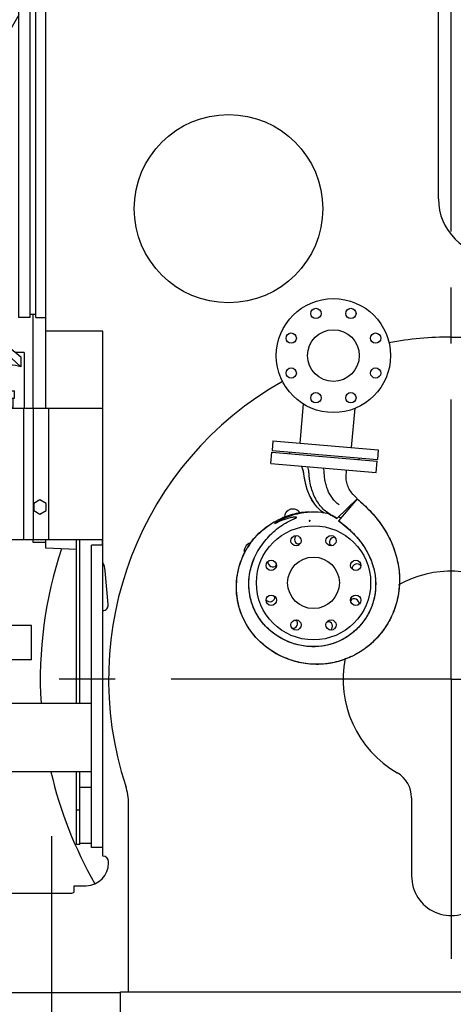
# Model space of a CAD drawing. Header units: millimetres. Extents: x 0 to 1189, y 0 to 841.
# Tile 69 of 77: x 1012 to 1050, y 572 to 658. Entities that reach past the tile are written whole.
import ezdxf
from ezdxf.enums import TextEntityAlignment as Align

# ---------------------------------------------------------------- set-up
doc = ezdxf.new("R2010")
doc.units = ezdxf.units.MM
doc.header["$LTSCALE"] = 65.395
doc.linetypes.add('CENTER', pattern=[0.6, 0.375, -0.075, 0.075, -0.075])
doc.layers.get('0').update_dxf_attribs({"linetype": 'CONTINUOUS'})
for name, color, linetype in [('1907_040000_TLKS_KS_V_ABL241', 7, 'CONTINUOUS'), ('1907_041000_TLKS_KS_V_ABL242', 7, 'CONTINUOUS'), ('1907_060000_TLKS_KGS_V_ABL221', 7, 'CONTINUOUS'), ('1907_061000_TLKS_KGS_V_ABL222', 7, 'CONTINUOUS'), ('1907_644000_04_SIMPLE1_T1_X_PBL253', 7, 'CONTINUOUS'), ('1907_644000_04_SIMPLE1_T2_X_PBL618', 7, 'CONTINUOUS'), ('1907_644000_04_SIMPLE1_X_ABL252', 7, 'CONTINUOUS'), ('1907_731000_02_SIMPLE1_D_ABL619', 7, 'CONTINUOUS'), ('1907_731000_02_SIMPLE1_T1_D_PBL620', 7, 'CONTINUOUS'), ('1907_766000_07_SIMPLE1_T1_X_PBL228', 7, 'CONTINUOUS'), ('1907_766000_07_SIMPLE1_X_ABL227', 7, 'CONTINUOUS'), ('1907_836000_01_SIMPLE1_A_ABL267', 7, 'CONTINUOUS'), ('1907_836000_01_SIMPLE1_T1_A_PBL268', 7, 'CONTINUOUS'), ('1907_836000_01_SIMPLE1_T2_A_PBL617', 7, 'CONTINUOUS'), ('1907_836000_01_SIMPLE1_T2_A_PBL622', 7, 'CONTINUOUS'), ('1937_000000_TLKS_MARKETING_ABL214', 7, 'CONTINUOUS'), ('1937_030000_TLKS_V_ABL215', 7, 'CONTINUOUS'), ('1937_100000_TLKS_V_ABL216', 7, 'CONTINUOUS'), ('1937_111000_12_SIMPLE1_D_ABL219', 7, 'CONTINUOUS'), ('1937_111000_12_SIMPLE1_T1_D_PBL220', 7, 'CONTINUOUS'), ('1937_111200_08_SIMPLE1_T11_X_PBL621', 7, 'CONTINUOUS'), ('1937_111200_08_SIMPLE1_T12_X_PBL239', 7, 'CONTINUOUS'), ('1937_111200_08_SIMPLE1_T1_X_PBL234', 7, 'CONTINUOUS'), ('1937_111200_08_SIMPLE1_T3_X_PBL238', 7, 'CONTINUOUS'), ('1937_111200_08_SIMPLE1_T4_X_PBL230', 7, 'CONTINUOUS'), ('1937_111200_08_SIMPLE1_T5_X_PBL271', 7, 'CONTINUOUS'), ('1937_111200_08_SIMPLE1_T7_X_PBL231', 7, 'CONTINUOUS'), ('1937_111200_08_SIMPLE1_T8_X_PBL235', 7, 'CONTINUOUS'), ('1937_111200_08_SIMPLE1_X_ABL229', 7, 'CONTINUOUS'), ('1937_122000_06_SIMPLE1_A_ABL217', 7, 'CONTINUOUS'), ('1937_122000_06_SIMPLE1_T1_A_PBL218', 7, 'CONTINUOUS'), ('1937_200000_TLKS_V_ABL245', 7, 'CONTINUOUS'), ('1937_252000_05_SIMPLE1_T1_X_PBL247', 7, 'CONTINUOUS'), ('1937_252000_05_SIMPLE1_X_ABL246', 7, 'CONTINUOUS'), ('left_3_VBL213', 7, 'CONTINUOUS')]:
    doc.layers.add(name, color=color, linetype=linetype)
doc.styles.get("Standard").update_dxf_attribs({"font": 'txt', "width": 0.6})
doc.dimstyles.new('DIMSTYLE_2', dxfattribs={"dimtxt": 3.5, "dimasz": 3.5, "dimexe": 1.8, "dimexo": 0, "dimgap": 0.875, "dimtad": 1, "dimdec": 0, "dimlfac": 20, "dimdsep": 46, "dimtxsty": 'Standard', "dimblk": '_FILLED', "dimblk1": '_FILLED', "dimblk2": '_FILLED', "dimcen": 0.09, "dimadec": 0, "dimazin": 0, "dimtp": 2, "dimtm": 2, "dimtfac": 1, "dimtdec": 0, "dimtofl": 0, "dimtmove": 0, "dimatfit": 3, "dimldrblk": '_FILLED', "dimfxl": 1, "dimtolj": 1, "dimarcsym": 0})
doc.dimstyles.new('DIMSTYLE_3', dxfattribs={"dimtxt": 3.5, "dimasz": 3.5, "dimexe": 1.8, "dimexo": 0, "dimgap": 0.875, "dimtad": 1, "dimdec": 0, "dimlfac": 20, "dimdsep": 46, "dimtxsty": 'Standard', "dimblk": '_FILLED', "dimblk1": '_FILLED', "dimblk2": '_FILLED', "dimcen": 0.09, "dimadec": 0, "dimazin": 0, "dimtp": 1.2, "dimtm": 1.2, "dimtfac": 1, "dimtdec": 0, "dimtofl": 0, "dimtmove": 0, "dimatfit": 3, "dimldrblk": '_FILLED', "dimfxl": 1, "dimtolj": 1, "dimarcsym": 0})
doc.dimstyles.new('DIMSTYLE_5', dxfattribs={"dimtxt": 3.5, "dimasz": 3.5, "dimexe": 1.8, "dimexo": 0, "dimgap": 0.875, "dimtad": 1, "dimlfac": 20, "dimdsep": 46, "dimtxsty": 'Standard', "dimblk": '_FILLED', "dimblk1": '_FILLED', "dimblk2": '_FILLED', "dimcen": 0.09, "dimadec": 0, "dimazin": 0, "dimtp": 1.2, "dimtm": 1.2, "dimtfac": 1, "dimtofl": 0, "dimtmove": 0, "dimatfit": 3, "dimldrblk": '_FILLED', "dimfxl": 1, "dimtolj": 1, "dimarcsym": 0})

# ---------------------------------------------------------------- blocks, each defined once
blk = doc.blocks.new('_FILLED')
at = {"color": 0, "linetype": 'ByBlock'}
blk.add_solid([(0, 0), (-1, 0.167), (-1, -0.167)], dxfattribs=at)
blk = doc.blocks.new('*D9')
at = {"color": 2, "linetype": 'Continuous'}
for p, q in [((1011.25, 581.25), (1011.25, 505.6)), ((1088.75, 581.25), (1088.75, 505.6)), ((1011.25, 507.4), (1050, 507.4)), ((1088.75, 507.4), (1050, 507.4))]:
    blk.add_line(p, q, dxfattribs=at)
at = {"color": 2, "linetype": 'Continuous', "xscale": 3.5, "yscale": 3.5, "zscale": 3.5, "rotation": 180}
blk.add_blockref('_FILLED', (1011.25, 507.4), dxfattribs=at)
at = {"color": 2, "linetype": 'Continuous', "xscale": 3.5, "yscale": 3.5, "zscale": 3.5}
blk.add_blockref('_FILLED', (1088.75, 507.4), dxfattribs=at)
at = {"color": 2, "linetype": 'Continuous', "width": 0.60119}
blk.add_text('1550', height=3.5, dxfattribs=at).set_placement((1050, 508.275), align=Align.CENTER)
blk = doc.blocks.new('*D11')
at = {"color": 2, "linetype": 'Continuous'}
for p, q in [((1079.875, 739.194), (976.7, 739.194)), ((978.5, 739.194), (978.5, 655.847)), ((978.5, 572.5), (978.5, 655.847)), ((1011.25, 572.5), (976.7, 572.5))]:
    blk.add_line(p, q, dxfattribs=at)
at = {"color": 2, "linetype": 'Continuous', "xscale": 3.5, "yscale": 3.5, "zscale": 3.5}
for p, rotation in [((978.5, 739.194), 90), ((978.5, 572.5), 270)]:
    blk.add_blockref('_FILLED', p, dxfattribs=dict(at, rotation=rotation))
at = {"color": 2, "linetype": 'Continuous'}
for s, width, p in [(')', 0.333333, (977.625, 660.889)), ('3334', 0.636905, (977.625, 655.847)), ('(', 0.333333, (977.625, 650.805))]:
    blk.add_text(s, height=3.5, rotation=90, dxfattribs=dict(at, width=width)).set_placement(p, align=Align.CENTER)
blk = doc.blocks.new('*D36')
at = {"color": 2, "linetype": 'Continuous'}
for p, q in [((1050, 697.146), (1050, 762.214)), ((1124.186, 635.07), (1124.186, 762.214)), ((1050, 760.414), (1087.093, 760.414)), ((1124.186, 760.414), (1087.093, 760.414))]:
    blk.add_line(p, q, dxfattribs=at)
at = {"color": 2, "linetype": 'Continuous', "xscale": 3.5, "yscale": 3.5, "zscale": 3.5, "rotation": 180}
blk.add_blockref('_FILLED', (1050, 760.414), dxfattribs=at)
at = {"color": 2, "linetype": 'Continuous', "xscale": 3.5, "yscale": 3.5, "zscale": 3.5}
blk.add_blockref('_FILLED', (1124.186, 760.414), dxfattribs=at)
at = {"color": 2, "linetype": 'Continuous', "width": 0.636905}
blk.add_text('1484', height=3.5, dxfattribs=at).set_placement((1087.092, 761.289), align=Align.CENTER)
blk = doc.blocks.new('1937_122000_06_SIMPLE1_T1_A_PBL218', base_point=(1050, 560))
at = {"layer": '1937_122000_06_SIMPLE1_T1_A_PBL218', "color": 7, "linetype": 'Continuous'}
for p, q in [((1021.05, 572.6), (1078.95, 572.6)), ((1021.05, 569.7), (1021.05, 572.6)), ((1078.95, 569.7), (1078.95, 572.6)), ((1021.05, 569.7), (1078.95, 569.7)), ((1024.75, 566.952), (1024.75, 569.7)), ((1075.25, 569.6), (1024.75, 569.6)), ((1025.25, 569.7), (1025.25, 569.6)), ((1074.75, 569.6), (1074.75, 569.7)), ((1075.25, 566.952), (1075.25, 569.7)), ((1024.951, 566.202), (1035.367, 548.15)), ((1064.633, 548.15), (1075.049, 566.202)), ((1058.75, 558), (1041.25, 558)), ((1040, 556.75), (1040, 550.25)), ((1060, 550.25), (1060, 556.75)), ((1041.25, 549), (1058.75, 549)), ((1036.666, 547.4), (1063.334, 547.4))]:
    blk.add_line(p, q, dxfattribs=at)
for centre, radius, start, end in [((1026.25, 566.952), 1.5, 180, 209.986), ((1073.75, 566.952), 1.5, 330.014, 360), ((1041.25, 556.75), 1.25, 90, 180), ((1058.75, 556.75), 1.25, 0, 90), ((1041.25, 550.25), 1.25, 180, 270), ((1058.75, 550.25), 1.25, 270, 360), ((1036.666, 548.9), 1.5, 209.986, 270), ((1063.334, 548.9), 1.5, 270, 330.014)]:
    blk.add_arc(centre, radius, start, end, dxfattribs=at)
blk = doc.blocks.new('1937_122000_06_SIMPLE1_A_ABL217', base_point=(1050, 560))
at = {"layer": '1937_122000_06_SIMPLE1_T1_A_PBL218'}
blk.add_blockref('1937_122000_06_SIMPLE1_T1_A_PBL218', (1050, 560), dxfattribs=at)
blk = doc.blocks.new('1937_111000_12_SIMPLE1_T1_D_PBL220', base_point=(1049.582, 612.131))
at = {"layer": '1937_111000_12_SIMPLE1_T1_D_PBL220', "color": 2, "linetype": 'CENTER'}
for p, q in [((1050, 600), (1050, 676.75)), ((1050, 600), (1010.413, 600)), ((1050, 600), (1088.231, 600)), ((1050, 600), (1050, 547.512)), ((1015, 586.25), (1015, 567.5))]:
    blk.add_line(p, q, dxfattribs=at)
at = {"layer": '1937_111000_12_SIMPLE1_T1_D_PBL220', "color": 7, "linetype": 'Continuous'}
for p, q in [((1014.5, 623.75), (1014.5, 666.75)), ((1019.5, 630.5), (1014.5, 630.5)), ((1019.5, 610.24), (1019.5, 630.5)), ((1014.5, 611.5), (1014.5, 612.25)), ((1017.2, 611.358), (1014.5, 611.5)), ((1019.971, 606.544), (1019.712, 609.503)), ((1019.5, 584.5), (1019.5, 606.001)), ((1020, 583.9), (1020, 584)), ((1017, 581.873), (1018.052, 581.901)), ((1017, 581.45), (1017, 581.873)), ((1011.25, 581.25), (1016.8, 581.25)), ((1021.05, 572.5), (1011.25, 572.5))]:
    blk.add_line(p, q, dxfattribs=at)
for centre, radius, start, end in [((1017.72, 609.329), 2, 5, 27.10525), ((1019.473, 606.5), 0.5, 273.11269, 5), ((1019.5, 584), 0.5, 0, 90), ((1018, 583.9), 2, 271.5, 359.99938), ((1016.8, 581.45), 0.2, 270, 360)]:
    blk.add_arc(centre, radius, start, end, dxfattribs=at)
blk = doc.blocks.new('1937_111000_12_SIMPLE1_D_ABL219', base_point=(1049.582, 613.806))
at = {"layer": '1937_111000_12_SIMPLE1_T1_D_PBL220'}
blk.add_blockref('1937_111000_12_SIMPLE1_T1_D_PBL220', (1049.582, 612.131), dxfattribs=at)
blk = doc.blocks.new('1937_111200_08_SIMPLE1_T4_X_PBL230', base_point=(1008.5, 594.875))
at = {"layer": '1937_111200_08_SIMPLE1_T4_X_PBL230', "color": 7, "linetype": 'Continuous'}
for p, q in [((998.5, 591.875), (998.5, 597.875)), ((1018.5, 597.875), (998.5, 597.875)), ((999.5, 597.375), (1010, 597.375)), ((1010, 596.975), (999.5, 596.975)), ((998.9, 592.375), (998.9, 596.375)), ((1010.6, 592.375), (1010.6, 596.375)), ((1011, 592.375), (1011, 596.375)), ((998.9, 592.375), (998.5, 592.375)), ((1011, 592.375), (1010.6, 592.375)), ((1018.5, 591.875), (998.5, 591.875))]:
    blk.add_line(p, q, dxfattribs=at)
for centre, radius, start, end in [((999.5, 596.375), 1, 90, 180), ((1010, 596.375), 1, 0, 90), ((999.5, 596.375), 0.6, 90, 180), ((1010, 596.375), 0.6, 0, 90)]:
    blk.add_arc(centre, radius, start, end, dxfattribs=at)
blk = doc.blocks.new('1937_111200_08_SIMPLE1_T7_X_PBL231', base_point=(1012.9, 647.45))
at = {"layer": '1937_111200_08_SIMPLE1_T7_X_PBL231', "color": 7, "linetype": 'Continuous'}
for p, q in [((1012.15, 631.7), (1012.15, 663.2)), ((1013.15, 663.2), (1012.15, 663.2)), ((1013.15, 631.7), (1013.15, 663.2)), ((1013.15, 662.9), (1013.65, 662.9)), ((1013.15, 632), (1013.65, 632)), ((1013.15, 631.7), (1012.15, 631.7))]:
    blk.add_line(p, q, dxfattribs=at)
blk = doc.blocks.new('1937_111200_08_SIMPLE1_T1_X_PBL234', base_point=(1010.803, 637.875))
at = {"layer": '1937_111200_08_SIMPLE1_T1_X_PBL234', "color": 7, "linetype": 'Continuous'}
for p, q in [((1013.4, 662.9), (1013.4, 663.75)), ((1014.5, 663.75), (1013.4, 663.75)), ((1012.15, 658.232), (1008.819, 652.462)), ((1007.844, 630.857), (1007.106, 632.885)), ((1013.4, 623.75), (1013.4, 632)), ((1009.876, 625.275), (1008.323, 629.543)), ((1013.4, 612), (1013.4, 612.25)), ((1014.5, 612), (1013.4, 612))]:
    blk.add_line(p, q, dxfattribs=at)
blk.add_arc((1028.954, 640.837), 23.25, 150, 200, dxfattribs=at)
blk = doc.blocks.new('1937_111200_08_SIMPLE1_T8_X_PBL235', base_point=(1014.075, 647.45))
at = {"layer": '1937_111200_08_SIMPLE1_T8_X_PBL235', "color": 7, "linetype": 'Continuous'}
for p, q in [((1013.65, 631.7), (1013.65, 663.2)), ((1013.65, 663.2), (1014.5, 663.2)), ((1013.65, 631.7), (1014.5, 631.7))]:
    blk.add_line(p, q, dxfattribs=at)
blk = doc.blocks.new('1937_111200_08_SIMPLE1_T3_X_PBL238', base_point=(1019, 598.5))
at = {"layer": '1937_111200_08_SIMPLE1_T3_X_PBL238', "color": 7, "linetype": 'Continuous'}
for p, q in [((1018.5, 585.25), (1018.5, 611.75)), ((1019.5, 611.75), (1018.5, 611.75)), ((1019.5, 606.001), (1019.5, 610.24)), ((1019.5, 585.25), (1018.5, 585.25))]:
    blk.add_line(p, q, dxfattribs=at)
blk = doc.blocks.new('1937_111200_08_SIMPLE1_T12_X_PBL239', base_point=(1018.325, 598.875))
at = {"layer": '1937_111200_08_SIMPLE1_T12_X_PBL239', "color": 7, "linetype": 'Continuous'}
for p, q in [((1017.2, 597.875), (1017.2, 612.25)), ((1017.5, 597.875), (1017.5, 612.25)), ((1019.45, 612.25), (1019.45, 611.75)), ((1017.2, 585.5), (1017.2, 591.875)), ((1017.5, 585.5), (1017.5, 591.875)), ((1017.5, 590.55), (1018.5, 590.55)), ((1017.5, 588.511), (1017.2, 588.511)), ((1017.5, 585.5), (1017.2, 585.5)), ((1018.5, 585.6), (1017.5, 585.6))]:
    blk.add_line(p, q, dxfattribs=at)
blk = doc.blocks.new('1937_111200_08_SIMPLE1_T5_X_PBL271', base_point=(1063.625, 650.875))
at = {"layer": '1937_111200_08_SIMPLE1_T5_X_PBL271', "color": 7, "linetype": 'Continuous'}
for p, q in [((1053.875, 664.625), (1073.375, 664.625)), ((1048.875, 642.125), (1048.875, 659.625)), ((1078.375, 659.625), (1078.375, 642.125)), ((1073.375, 637.125), (1053.875, 637.125))]:
    blk.add_line(p, q, dxfattribs=at)
for centre, start, end in [((1053.875, 659.625), 90, 180), ((1073.375, 659.625), 0, 90), ((1053.875, 642.125), 180, 270), ((1073.375, 642.125), 270, 360)]:
    blk.add_arc(centre, 5, start, end, dxfattribs=at)
blk = doc.blocks.new('1937_111200_08_SIMPLE1_T11_X_PBL621', base_point=(1030.5, 641.25))
at = {"layer": '1937_111200_08_SIMPLE1_T11_X_PBL621', "color": 7, "linetype": 'Continuous'}
blk.add_circle((1030.5, 641.25), 8.25, dxfattribs=at)
blk = doc.blocks.new('1937_111200_08_SIMPLE1_X_ABL229', base_point=(1042.225, 624.938))
at = {"layer": '1937_111200_08_SIMPLE1_T11_X_PBL621'}
blk.add_blockref('1937_111200_08_SIMPLE1_T11_X_PBL621', (1030.5, 641.25), dxfattribs=at)
at = {"layer": '1937_111200_08_SIMPLE1_T12_X_PBL239'}
blk.add_blockref('1937_111200_08_SIMPLE1_T12_X_PBL239', (1018.325, 598.875), dxfattribs=at)
at = {"layer": '1937_111200_08_SIMPLE1_T1_X_PBL234'}
blk.add_blockref('1937_111200_08_SIMPLE1_T1_X_PBL234', (1010.803, 637.875), dxfattribs=at)
at = {"layer": '1937_111200_08_SIMPLE1_T3_X_PBL238'}
blk.add_blockref('1937_111200_08_SIMPLE1_T3_X_PBL238', (1019, 598.5), dxfattribs=at)
at = {"layer": '1937_111200_08_SIMPLE1_T4_X_PBL230'}
blk.add_blockref('1937_111200_08_SIMPLE1_T4_X_PBL230', (1008.5, 594.875), dxfattribs=at)
at = {"layer": '1937_111200_08_SIMPLE1_T5_X_PBL271'}
blk.add_blockref('1937_111200_08_SIMPLE1_T5_X_PBL271', (1063.625, 650.875), dxfattribs=at)
at = {"layer": '1937_111200_08_SIMPLE1_T7_X_PBL231'}
blk.add_blockref('1937_111200_08_SIMPLE1_T7_X_PBL231', (1012.9, 647.45), dxfattribs=at)
at = {"layer": '1937_111200_08_SIMPLE1_T8_X_PBL235'}
blk.add_blockref('1937_111200_08_SIMPLE1_T8_X_PBL235', (1014.075, 647.45), dxfattribs=at)
blk = doc.blocks.new('1937_100000_TLKS_V_ABL216', base_point=(1043.625, 625.15))
at = {"layer": '1937_111000_12_SIMPLE1_D_ABL219'}
blk.add_blockref('1937_111000_12_SIMPLE1_D_ABL219', (1049.582, 613.806), dxfattribs=at)
at = {"layer": '1937_111200_08_SIMPLE1_X_ABL229'}
blk.add_blockref('1937_111200_08_SIMPLE1_X_ABL229', (1042.225, 624.938), dxfattribs=at)
at = {"layer": '1937_122000_06_SIMPLE1_A_ABL217'}
blk.add_blockref('1937_122000_06_SIMPLE1_A_ABL217', (1050, 560), dxfattribs=at)
blk = doc.blocks.new('1937_252000_05_SIMPLE1_T1_X_PBL247', base_point=(1050.872, 600.25))
at = {"layer": '1937_252000_05_SIMPLE1_T1_X_PBL247', "color": 7, "linetype": 'Continuous'}
for p, q in [((1073.495, 630.5), (1076.941, 630.5)), ((1050, 630), (1071.995, 630)), ((1080.245, 629.25), (1080.245, 628.921)), ((1080.245, 627.935), (1080.245, 627.017)), ((1080.245, 626.029), (1080.245, 625.262)), ((1080.245, 618.078), (1080.245, 617.871)), ((1080.245, 616.885), (1080.245, 602.655)), ((1080.005, 595.855), (1078.42, 589.94)), ((1046.525, 589.608), (1046.525, 582.75)), ((1053.475, 584.611), (1053.475, 589.608)), ((1021.75, 572.6), (1021.75, 589.071)), ((1078.25, 588.646), (1078.25, 572.6))]:
    blk.add_line(p, q, dxfattribs=at)
for centre, radius, start, end in [((1071.995, 631.25), 1.25, 270, 306.8699), ((1073.495, 629.25), 1.25, 90, 126.8699), ((1050, 600), 30, 90, 100.47436), ((1078.995, 629.25), 1.25, 0, 21.94124), ((1050, 600), 30, 119.48858, 198.19487), ((1050, 600), 9.475, 57.16847, 119.12914), ((1050, 600), 9.475, 168.8454, 240), ((1050, 600), 9.475, 300, 10.98764), ((1044, 589.608), 2.525, 0, 60), ((1056, 589.608), 2.525, 120, 180), ((1016.75, 589.071), 5, 0, 18.19487), ((1083.25, 588.646), 5, 165, 180), ((1050, 582.75), 3.475, 180, 311.82729)]:
    blk.add_arc(centre, radius, start, end, dxfattribs=at)
blk = doc.blocks.new('1937_252000_05_SIMPLE1_X_ABL246', base_point=(1050.8725, 600.25))
at = {"layer": '1937_252000_05_SIMPLE1_T1_X_PBL247'}
blk.add_blockref('1937_252000_05_SIMPLE1_T1_X_PBL247', (1050.8725, 600.25), dxfattribs=at)
blk = doc.blocks.new('1937_200000_TLKS_V_ABL245', base_point=(1050.8725, 600.25))
at = {"layer": '1937_252000_05_SIMPLE1_X_ABL246'}
blk.add_blockref('1937_252000_05_SIMPLE1_X_ABL246', (1050.8725, 600.25), dxfattribs=at)
blk = doc.blocks.new('1937_030000_TLKS_V_ABL215', base_point=(1055.8271, 638.28))
at = {"layer": '1937_100000_TLKS_V_ABL216'}
blk.add_blockref('1937_100000_TLKS_V_ABL216', (1043.625, 625.15), dxfattribs=at)
at = {"layer": '1937_200000_TLKS_V_ABL245'}
blk.add_blockref('1937_200000_TLKS_V_ABL245', (1050.8725, 600.25), dxfattribs=at)
blk = doc.blocks.new('1907_766000_07_SIMPLE1_T1_X_PBL228', base_point=(1009.552, 615.548))
at = {"layer": '1907_766000_07_SIMPLE1_T1_X_PBL228', "color": 7, "linetype": 'Continuous'}
for p, q in [((1009.538, 630.87), (1007.884, 630.87)), ((1009.736, 630.396), (1012.335, 628.258)), ((1009.538, 629.62), (1007.884, 629.62)), ((1010.68, 627.382), (1008.238, 629.62)), ((1012.335, 627.382), (1009.685, 629.811)), ((1012.617, 628.656), (1011.851, 628.656)), ((1012.617, 628.656), (1012.617, 623.75)), ((1012.335, 628.258), (1012.335, 627.382)), ((1010.673, 627.388), (1010.673, 625.275)), ((1006.34, 624.65), (1006.34, 625.275)), ((1006.34, 625.275), (1011.777, 625.275)), ((1006.936, 624.65), (1006.936, 625.275)), ((1007.499, 624.65), (1007.499, 625.275)), ((1008.206, 624.65), (1008.206, 625.275)), ((1011.777, 624.65), (1011.777, 625.275)), ((1005.599, 623.85), (1005.599, 624.65)), ((1005.599, 624.65), (1011.777, 624.65)), ((1011.651, 623.85), (1011.651, 624.65)), ((1005.15, 617.766), (1005.15, 623.849)), ((1005.15, 623.849), (1005.686, 623.849)), ((1005.5, 623.85), (1011.651, 623.85)), ((1005.686, 623.849), (1005.685, 622.949)), ((1005.871, 623.85), (1005.871, 621.45)), ((1010.983, 623.75), (1010.983, 612.25)), ((1010.983, 623.75), (1019.5, 623.75)), ((1011, 623.85), (1011, 623.75)), ((1012.549, 623.75), (1012.549, 612.25)), ((1013.416, 623.75), (1013.416, 612.25)), ((1014.75, 623.75), (1014.75, 612.25)), ((1005, 617.916), (1005, 622.516)), ((1005, 622.516), (1005.15, 622.516)), ((1001.447, 621.18), (1002.464, 621.892)), ((1002.464, 621.892), (1003.889, 621.228)), ((1005.15, 621.855), (1005.5, 621.855)), ((1005.5, 621.855), (1005.5, 607.893)), ((999.603, 618.951), (1000.786, 621.488)), ((1000.786, 621.488), (1001.447, 621.18)), ((1001.05, 620.177), (1001.05, 620.889)), ((1001.95, 620.889), (1001.05, 620.889)), ((1001.95, 620.177), (1001.95, 620.889)), ((1003.889, 621.228), (1004.005, 619.905)), ((1005.15, 621.1), (1005.5, 621.1)), ((1009.622, 621.45), (1005.871, 621.45)), ((1000.987, 620.225), (1000.084, 618.65)), ((1000.987, 620.439), (1000.987, 619.57)), ((1001.05, 620.439), (1000.987, 620.439)), ((1001.95, 620.564), (1001.05, 620.564)), ((1001.95, 620.439), (1002.012, 620.439)), ((1002.012, 620.439), (1002.012, 619.57)), ((1002.914, 618.665), (1002.012, 620.242)), ((1004.005, 619.905), (1003.833, 619.537)), ((1000.115, 618.712), (999.603, 618.951)), ((1001.002, 619.57), (1000.987, 619.57)), ((1001.998, 619.57), (1002.012, 619.57)), ((1003.833, 619.537), (1004.45, 618.215)), ((1001.219, 618.076), (1000.4, 618.115)), ((1000.431, 618.118), (1002.574, 618.118)), ((1001.497, 617.916), (1001.219, 618.076)), ((1004.45, 618.215), (1004.45, 617.916)), ((1005.1, 611.578), (1000.681, 617.598)), ((1000.842, 617.916), (1005, 617.916)), ((1000.861, 617.607), (1005.25, 611.627)), ((1005.15, 617.766), (1000.941, 617.766)), ((1014, 615.735), (1013.45, 615.418)), ((1014.55, 615.418), (1014, 615.735)), ((1013.45, 615.418), (1013.45, 614.782)), ((1013.45, 614.782), (1014, 614.465)), ((1014, 614.465), (1014.55, 614.782)), ((1014.55, 614.782), (1014.55, 615.418)), ((1010.983, 612.25), (1019.5, 612.25)), ((1011, 612.25), (1011, 607.893)), ((1005.1, 609), (1005.1, 611.578)), ((1005.25, 611.627), (1005.25, 611.25)), ((1005.25, 611.25), (1005.5, 611.25)), ((1005.25, 609.75), (1005.25, 609)), ((1005.5, 609.75), (1005.25, 609.75)), ((1005.25, 609), (1005.1, 609)), ((1005.5, 607.893), (1005.25, 606.475)), ((1005.5, 607.893), (1005.462, 607.675)), ((1005.5, 607.893), (1011, 607.893)), ((1011, 607.893), (1011.25, 606.475)), ((1002.599, 607.55), (1002.575, 606.85)), ((1003.675, 606.85), (1002.575, 606.85)), ((1002.599, 607.55), (1003.651, 607.55)), ((1002.7, 606.85), (1002.7, 606.475)), ((1002.85, 606.85), (1002.85, 607.55)), ((1003.4, 607.55), (1003.4, 606.85)), ((1003.55, 606.85), (1003.55, 606.475)), ((1003.651, 607.55), (1003.675, 606.85)), ((1002.433, 606.475), (1002.433, 604.7)), ((1002.7, 606.475), (1002.433, 606.475)), ((1005.25, 606.475), (1003.55, 606.475)), ((1011.25, 606.475), (1011.25, 604.7)), ((1011.283, 606.475), (1011.25, 606.475)), ((1011.283, 606.475), (1011.283, 604.7)), ((1000.75, 601.7), (1000.75, 604.7)), ((1013.25, 604.7), (1000.75, 604.7)), ((1013.25, 601.7), (1013.25, 604.7)), ((1013.25, 601.7), (1000.75, 601.7)), ((1000.793, 601.7), (1000.793, 600.512)), ((1003.208, 601.7), (1003.208, 600.512)), ((1000.9, 600.45), (1000.793, 600.512)), ((1003.208, 600.512), (1000.793, 600.512)), ((1003.1, 600.45), (1000.9, 600.45)), ((1001.025, 600.45), (1001.025, 600.225)), ((1002.975, 600.225), (1001.025, 600.225)), ((1002.975, 600.45), (1002.975, 600.225)), ((1003.208, 600.512), (1003.1, 600.45))]:
    blk.add_line(p, q, dxfattribs=at)
blk.add_circle((1001.5, 619.115), 0.675, dxfattribs=at)
for centre, radius, start, end in [((1000.417, 618.49), 0.375, 143.62957, 267.316), ((1000.417, 618.489), 0.371, 154.13933, 272.10436), ((1002.588, 618.489), 0.371, 267.89564, 28.42613), ((1000.842, 617.716), 0.2, 90, 216.27834), ((1000.941, 617.666), 0.1, 90, 216.27834), ((1009.669, 606.196), 1.605, 349.99662, 10.00338)]:
    blk.add_arc(centre, radius, start, end, dxfattribs=at)
for centre, major_axis, ratio, start_param, end_param in [((1011.645, 627.256), (0.972, -0.102), 0.279262, 0.811713, 3.051984), ((1001.5, 620.062), (0.512, 0), 0.466669, 6.782212, 8.925751)]:
    blk.add_ellipse(centre, major_axis=major_axis, ratio=ratio, start_param=start_param, end_param=end_param, dxfattribs=at)
for points, knots in [([(1007.884, 629.62), (1007.853, 629.62), (1007.806, 629.66), (1007.767, 629.729), (1007.724, 629.842), (1007.69, 630.016), (1007.675, 630.245), (1007.69, 630.474), (1007.724, 630.648), (1007.767, 630.761), (1007.806, 630.83), (1007.853, 630.87), (1007.884, 630.87)], [0, 0, 0, 0, 0.066154, 0.115181, 0.175802, 0.326239, 0.499999, 0.67376, 0.824197, 0.884819, 0.933846, 1, 1, 1, 1]), ([(1009.538, 629.62), (1009.508, 629.62), (1009.46, 629.66), (1009.422, 629.729), (1009.378, 629.842), (1009.344, 630.016), (1009.33, 630.245), (1009.344, 630.474), (1009.378, 630.648), (1009.422, 630.761), (1009.46, 630.83), (1009.508, 630.87), (1009.538, 630.87)], [0, 0, 0, 0, 0.066154, 0.115181, 0.175802, 0.326239, 0.499999, 0.67376, 0.824197, 0.884819, 0.933846, 1, 1, 1, 1]), ([(1009.538, 630.87), (1009.563, 630.87), (1009.622, 630.83), (1009.673, 630.725), (1009.716, 630.576), (1009.731, 630.46), (1009.736, 630.396)], [0, 0, 0, 0, 0.138168, 0.351093, 0.645542, 1, 1, 1, 1]), ([(1009.685, 629.811), (1009.669, 629.761), (1009.643, 629.684), (1009.57, 629.62), (1009.538, 629.62)], [0, 0, 0, 0, 0.624864, 1, 1, 1, 1]), ([(1005.5, 621.855), (1005.5, 621.868), (1005.511, 621.906), (1005.53, 621.979), (1005.56, 622.085), (1005.61, 622.278), (1005.667, 622.568), (1005.685, 622.817), (1005.685, 622.949)], [0, 0, 0, 0, 0.035688, 0.10519, 0.205094, 0.331022, 0.642367, 1, 1, 1, 1]), ([(1002.7, 606.475), (1002.74, 606.455), (1002.876, 606.398), (1003.125, 606.345), (1003.374, 606.398), (1003.51, 606.455), (1003.55, 606.475)], [0, 0, 0, 0, 0.153467, 0.500002, 0.846533, 1, 1, 1, 1]), ([(1006.25, 604.7), (1006.123, 604.76), (1005.922, 604.906), (1005.686, 605.193), (1005.512, 605.505), (1005.402, 605.79), (1005.337, 606.015), (1005.301, 606.164), (1005.278, 606.289), (1005.26, 606.383), (1005.257, 606.442), (1005.249, 606.468), (1005.25, 606.475)], [0, 0, 0, 0, 0.195351, 0.349714, 0.522375, 0.699191, 0.78164, 0.855174, 0.916283, 0.962057, 0.990384, 1, 1, 1, 1]), ([(1011.25, 606.475), (1011.238, 606.37), (1011.18, 606.036), (1011.006, 605.493), (1010.674, 604.975), (1010.377, 604.76), (1010.25, 604.7)], [0, 0, 0, 0, 0.14932, 0.481629, 0.805759, 1, 1, 1, 1])]:
    blk.add_open_spline(points, degree=3, knots=knots, dxfattribs=at)
blk = doc.blocks.new('1907_766000_07_SIMPLE1_X_ABL227', base_point=(1009.552, 615.548))
at = {"layer": '1907_766000_07_SIMPLE1_T1_X_PBL228'}
blk.add_blockref('1907_766000_07_SIMPLE1_T1_X_PBL228', (1009.552, 615.548), dxfattribs=at)
blk = doc.blocks.new('1907_644000_04_SIMPLE1_T1_X_PBL253', base_point=(1038.327, 610.613))
at = {"layer": '1907_644000_04_SIMPLE1_T1_X_PBL253', "color": 7, "linetype": 'Continuous'}
for p, q in [((1034.214, 618.915), (1034.301, 619.911)), ((1034.301, 619.911), (1043.516, 619.105)), ((1035.87, 619.774), (1035.883, 619.923)), ((1034.214, 618.915), (1043.429, 618.108)), ((1041.947, 619.242), (1041.96, 619.391)), ((1043.429, 618.108), (1043.516, 619.105)), ((1036.884, 618.681), (1036.988, 618.421)), ((1036.884, 618.681), (1036.987, 618.421)), ((1036.987, 618.421), (1037.03, 618.306)), ((1037.03, 618.306), (1037.064, 618.011)), ((1037.509, 618.376), (1037.45, 618.632)), ((1038.863, 618.257), (1038.829, 618.511)), ((1040.817, 618.086), (1040.839, 618.335)), ((1037.064, 618.011), (1037.113, 617.66)), ((1039.979, 614.08), (1041.774, 615.812)), ((1041.774, 615.812), (1040.134, 613.881)), ((1036.76, 614.59), (1036.762, 614.59)), ((1037.608, 614.651), (1037.608, 614.64)), ((1035.386, 614.212), (1035.388, 614.213)), ((1037.573, 613.852), (1037.606, 613.855)), ((1037.607, 613.934), (1037.606, 613.855)), ((1039.265, 614.506), (1039.272, 614.502)), ((1040.149, 614.243), (1040.366, 614.155)), ((1032.426, 611.945), (1032.396, 611.904)), ((1032.419, 611.943), (1032.422, 611.948)), ((1033.153, 611.37), (1033.337, 611.638)), ((1033.154, 611.37), (1033.337, 611.638)), ((1031.884, 611.054), (1031.887, 611.059)), ((1031.909, 611.094), (1031.888, 611.052))]:
    blk.add_line(p, q, dxfattribs=at)
for points in [[(1036.988, 618.421), (1037.05, 618.163), (1037.087, 617.842), (1037.151, 617.453), (1037.2, 617.223), (1037.362, 616.655), (1037.626, 616.022), (1037.796, 615.71)], [(1037.113, 617.66), (1037.197, 617.227), (1037.357, 616.663), (1037.623, 616.02)], [(1037.623, 616.02), (1037.91, 615.523), (1038.041, 615.339), (1038.278, 615.053), (1038.489, 614.843), (1038.677, 614.687), (1038.817, 614.587)]]:
    blk.add_lwpolyline(points, dxfattribs=at)
for centre, radius, start, end in [((1037.941, 608.45), 6.199, 77.66725, 123.49212), ((1036.137, 614.172), 0.75, 33.41465, 177.28187), ((1037.584, 609.06), 5.591, 97.22897, 98.45049), ((1037.583, 609.052), 5.599, 89.7469, 97.21315), ((1037.582, 609.053), 5.588, 89.73123, 97.19859), ((1037.62, 607.676), 6.704, 109.80081, 117.5423), ((1037.89, 607.979), 6.718, 111.88597, 112.95554), ((1032.619, 611.22), 0.75, 104.92287, 192.9634), ((1037.517, 608.271), 6.279, 144.64349, 153.27703), ((1037.517, 608.27), 6.274, 144.63607, 153.26961), ((1037.941, 608.45), 3.645, 108.66596, 111.4422), ((1037.941, 608.45), 3.645, 63.66596, 66.4422), ((1037.941, 608.45), 3.645, 153.66596, 156.4422), ((1037.941, 608.45), 3.645, 18.66596, 21.4422), ((1037.941, 608.45), 3.645, 198.66596, 201.4422), ((1037.941, 608.45), 3.645, 333.66596, 336.4422), ((1037.941, 608.45), 3.645, 243.66596, 246.4422), ((1037.941, 608.45), 3.645, 288.66596, 291.4422)]:
    blk.add_arc(centre, radius, start, end, dxfattribs=at)
for points, knots in [([(1039.293, 614.521), (1039.002, 614.7), (1038.607, 615.07), (1038.199, 615.667), (1037.94, 616.188), (1037.743, 616.754), (1037.633, 617.25), (1037.576, 617.654), (1037.553, 617.908), (1037.544, 618.087), (1037.538, 618.184), (1037.54, 618.24), (1037.528, 618.281), (1037.521, 618.322), (1037.513, 618.354), (1037.509, 618.376)], [0, 0, 0, 0, 0.232268, 0.35912, 0.491165, 0.627217, 0.765974, 0.835559, 0.904936, 0.939504, 0.95675, 0.97122, 0.977636, 0.985182, 1, 1, 1, 1]), ([(1040.177, 615.274), (1039.958, 615.44), (1039.562, 615.848), (1039.217, 616.474), (1039.029, 617.027), (1038.949, 617.39), (1038.907, 617.688), (1038.89, 617.876), (1038.882, 618.025), (1038.881, 618.14), (1038.868, 618.216), (1038.863, 618.257)], [0, 0, 0, 0, 0.244522, 0.499159, 0.630154, 0.763303, 0.830378, 0.897696, 0.931451, 0.96294, 1, 1, 1, 1]), ([(1041.341, 616.266), (1041.132, 616.511), (1040.895, 616.954), (1040.798, 617.514), (1040.793, 617.84), (1040.81, 618.004), (1040.817, 618.086)], [0, 0, 0, 0, 0.496888, 0.746529, 0.872702, 1, 1, 1, 1]), ([(1041.774, 615.812), (1042.206, 615.443), (1043.026, 614.66), (1044.411, 612.918), (1045.519, 610.361), (1045.52, 607.592), (1044.854, 605.566), (1044.048, 604.204), (1042.991, 603.055), (1041.73, 602.166), (1040.318, 601.562), (1038.808, 601.275), (1037.271, 601.317), (1035.788, 601.686), (1034.428, 602.337), (1033.634, 602.943), (1033.279, 603.279)], [0, 0, 0, 0, 0.067789, 0.134753, 0.264681, 0.391678, 0.45478, 0.517337, 0.578961, 0.639564, 0.699979, 0.760664, 0.821408, 0.881909, 0.941647, 1, 1, 1, 1]), ([(1041.774, 615.812), (1042.164, 615.479), (1042.912, 614.773), (1043.897, 613.585), (1044.685, 612.256), (1045.23, 610.809), (1045.498, 609.284), (1045.459, 607.738), (1045.116, 606.227), (1044.251, 604.362), (1042.47, 602.426), (1040.041, 601.401), (1037.988, 601.251), (1035.954, 601.543), (1034.527, 602.246), (1033.729, 602.88)], [0, 0, 0, 0, 0.062697, 0.125377, 0.188033, 0.250681, 0.313314, 0.375944, 0.438565, 0.501182, 0.625733, 0.750236, 0.812847, 0.875455, 1, 1, 1, 1]), ([(1038.833, 614.585), (1038.735, 614.648), (1038.325, 614.958), (1037.999, 615.37), (1037.796, 615.71)], [0, 0, 0, 0, 0.228021, 1, 1, 1, 1]), ([(1041.774, 615.812), (1041.701, 615.887), (1041.556, 616.038), (1041.409, 616.187), (1041.341, 616.266)], [0, 0, 0, 0, 0.500453, 1, 1, 1, 1]), ([(1032.4, 611.902), (1032.753, 612.399), (1033.624, 613.296), (1034.704, 613.914), (1035.274, 614.156)], [0, 0, 0, 0, 0.496311, 1, 1, 1, 1]), ([(1032.422, 611.948), (1032.775, 612.436), (1033.64, 613.317), (1034.707, 613.926), (1035.27, 614.165)], [0, 0, 0, 0, 0.496231, 1, 1, 1, 1]), ([(1040.149, 613.9), (1040.521, 613.619), (1041.214, 613.034), (1042.368, 611.766), (1043.142, 610.273), (1043.412, 608.696), (1043.367, 607.517), (1043.077, 606.376), (1042.544, 605.328), (1041.807, 604.416), (1040.895, 603.681), (1039.845, 603.152), (1038.692, 602.859), (1037.487, 602.821), (1035.906, 603.119), (1034.805, 603.704), (1034.195, 604.219)], [0, 0, 0, 0, 0.072558, 0.140573, 0.266184, 0.327001, 0.387991, 0.448242, 0.508885, 0.569409, 0.629352, 0.689822, 0.750893, 0.812955, 0.875843, 1, 1, 1, 1]), ([(1036.15, 614.018), (1036.178, 614.031), (1036.235, 614.056), (1036.306, 614.088), (1036.362, 614.115), (1036.396, 614.133), (1036.422, 614.15), (1036.44, 614.163), (1036.457, 614.185), (1036.435, 614.203), (1036.414, 614.206), (1036.383, 614.21), (1036.344, 614.211), (1036.297, 614.209), (1036.205, 614.202), (1036.005, 614.173), (1035.702, 614.102), (1035.466, 614.026), (1035.349, 613.983)], [0, 0, 0, 0, 0.062631, 0.125248, 0.156546, 0.187825, 0.203454, 0.21904, 0.234327, 0.248983, 0.264481, 0.280097, 0.311349, 0.342628, 0.373919, 0.499102, 0.749513, 1, 1, 1, 1]), ([(1037.607, 613.934), (1037.589, 613.927), (1037.558, 613.916), (1037.555, 613.874), (1037.567, 613.859), (1037.573, 613.852)], [0, 0, 0, 0, 0.50338, 0.74785, 1, 1, 1, 1]), ([(1040.134, 613.881), (1040.644, 613.505), (1041.371, 612.879), (1042.189, 611.905), (1042.865, 610.828), (1043.298, 609.609), (1043.407, 608.341), (1043.33, 607.387), (1043.088, 606.46), (1042.552, 605.306), (1041.723, 604.308), (1040.683, 603.574), (1039.818, 603.164), (1038.895, 602.913), (1038.258, 602.856), (1037.941, 602.854)], [0, 0, 0, 0, 0.124994, 0.18758, 0.250158, 0.374909, 0.43747, 0.500028, 0.562579, 0.625132, 0.74978, 0.812335, 0.874891, 0.937443, 1, 1, 1, 1]), ([(1039.272, 614.502), (1039.302, 614.485), (1039.361, 614.45), (1039.448, 614.395), (1039.537, 614.342), (1039.666, 614.293), (1039.818, 614.21), (1039.928, 614.126), (1039.979, 614.08)], [0, 0, 0, 0, 0.125002, 0.249992, 0.374912, 0.500136, 0.750301, 1, 1, 1, 1]), ([(1039.983, 614.084), (1039.941, 614.123), (1039.854, 614.195), (1039.732, 614.269), (1039.631, 614.323), (1039.531, 614.364), (1039.422, 614.439), (1039.338, 614.493), (1039.293, 614.521)], [0, 0, 0, 0, 0.210092, 0.413277, 0.519895, 0.630453, 0.808288, 1, 1, 1, 1]), ([(1033.337, 611.638), (1033.612, 612.052), (1034.256, 612.819), (1035.051, 613.432), (1035.482, 613.679)], [0, 0, 0, 0, 0.500163, 1, 1, 1, 1]), ([(1033.279, 603.279), (1032.764, 603.767), (1032.099, 604.629), (1031.525, 605.936), (1031.167, 607.32), (1031.167, 609.112), (1031.601, 610.473), (1031.913, 611.092)], [0, 0, 0, 0, 0.250822, 0.37707, 0.503445, 0.754596, 1, 1, 1, 1]), ([(1033.729, 602.88), (1033.14, 603.348), (1032.106, 604.485), (1031.364, 606.258), (1031.16, 607.758), (1031.223, 609.27), (1031.551, 610.38), (1031.884, 611.054)], [0, 0, 0, 0, 0.249807, 0.499548, 0.624869, 0.7502, 1, 1, 1, 1]), ([(1034.195, 604.219), (1033.754, 604.592), (1033.171, 605.266), (1032.645, 606.311), (1032.288, 607.445), (1032.219, 608.953), (1032.534, 610.12), (1032.776, 610.661)], [0, 0, 0, 0, 0.245571, 0.37033, 0.495606, 0.748165, 1, 1, 1, 1]), ([(1037.941, 602.854), (1037.478, 602.852), (1036.548, 602.968), (1035.238, 603.465), (1034.077, 604.253), (1033.148, 605.307), (1032.52, 606.563), (1032.237, 607.94), (1032.318, 609.34), (1032.59, 610.237), (1032.778, 610.66)], [0, 0, 0, 0, 0.12499, 0.250024, 0.375045, 0.500032, 0.625016, 0.749987, 0.874995, 1, 1, 1, 1])]:
    blk.add_open_spline(points, degree=3, knots=knots, dxfattribs=at)
for points in [[(1035.274, 614.156), (1035.785, 614.372), (1036.33, 614.527), (1036.881, 614.597)], [(1036.763, 614.585), (1036.293, 614.516), (1035.829, 614.385), (1035.388, 614.208)], [(1035.482, 613.679), (1035.698, 613.804), (1035.921, 613.918), (1036.15, 614.018)], [(1032.776, 610.661), (1032.886, 610.905), (1033.008, 611.145), (1033.153, 611.37)], [(1032.778, 610.66), (1032.887, 610.904), (1033.01, 611.144), (1033.154, 611.37)]]:
    blk.add_open_spline(points, degree=3, dxfattribs=at)
blk = doc.blocks.new('1907_644000_04_SIMPLE1_T2_X_PBL618', base_point=(1037.941, 608.45))
at = {"layer": '1907_644000_04_SIMPLE1_T2_X_PBL618', "color": 7, "linetype": 'Continuous'}
for centre, start, end in [((1036.738, 612.265), 130.83494, 267.44877), ((1039.788, 611.998), 85.83494, 222.44877), ((1034.393, 610.297), 175.83494, 312.44877), ((1041.756, 609.653), 40.83494, 177.44877), ((1034.126, 607.247), 220.83494, 357.44877), ((1041.489, 606.603), 355.83494, 132.44877), ((1036.094, 604.902), 265.83494, 42.44877), ((1039.144, 604.635), 310.83494, 87.44877)]:
    blk.add_arc(centre, 0.45, start, end, dxfattribs=at)
blk = doc.blocks.new('1907_644000_04_SIMPLE1_X_ABL252', base_point=(1038.327, 610.613))
at = {"layer": '1907_644000_04_SIMPLE1_T1_X_PBL253'}
blk.add_blockref('1907_644000_04_SIMPLE1_T1_X_PBL253', (1038.327, 610.613), dxfattribs=at)
at = {"layer": '1907_644000_04_SIMPLE1_T2_X_PBL618'}
blk.add_blockref('1907_644000_04_SIMPLE1_T2_X_PBL618', (1037.941, 608.45), dxfattribs=at)
blk = doc.blocks.new('1907_836000_01_SIMPLE1_T1_A_PBL268', base_point=(1038.959, 621.698))
at = {"layer": '1907_836000_01_SIMPLE1_T1_A_PBL268', "color": 7, "linetype": 'Continuous'}
for p, q in [((1037.043, 624.143), (1036.742, 620.701)), ((1041.551, 623.748), (1041.249, 620.307)), ((1034.388, 620.907), (1034.314, 620.06)), ((1034.388, 620.907), (1043.603, 620.101)), ((1034.314, 620.06), (1043.529, 619.254)), ((1043.603, 620.101), (1043.529, 619.254))]:
    blk.add_line(p, q, dxfattribs=at)
blk = doc.blocks.new('1907_836000_01_SIMPLE1_T2_A_PBL617', base_point=(1037.941, 608.45))
at = {"layer": '1907_836000_01_SIMPLE1_T2_A_PBL617', "color": 7, "linetype": 'Continuous'}
for centre, radius in [((1037.941, 608.45), 5), ((1036.41, 612.146), 0.45), ((1039.472, 612.146), 0.45), ((1034.245, 609.981), 0.45), ((1037.941, 608.45), 2.263), ((1041.637, 609.981), 0.45), ((1034.245, 606.919), 0.45), ((1041.637, 606.919), 0.45), ((1036.41, 604.754), 0.45), ((1039.472, 604.754), 0.45)]:
    blk.add_circle(centre, radius, dxfattribs=at)
blk = doc.blocks.new('1907_836000_01_SIMPLE1_T2_A_PBL622', base_point=(1039.684, 628.374))
at = {"layer": '1907_836000_01_SIMPLE1_T2_A_PBL622', "color": 7, "linetype": 'Continuous'}
for centre, radius in [((1039.684, 628.374), 5), ((1038.153, 632.069), 0.45), ((1041.215, 632.069), 0.45), ((1035.989, 629.905), 0.45), ((1039.684, 628.374), 2.263), ((1043.38, 629.905), 0.45), ((1035.989, 626.843), 0.45), ((1043.38, 626.843), 0.45), ((1038.153, 624.678), 0.45), ((1041.215, 624.678), 0.45)]:
    blk.add_circle(centre, radius, dxfattribs=at)
blk = doc.blocks.new('1907_836000_01_SIMPLE1_A_ABL267', base_point=(1038.813, 618.412))
at = {"layer": '1907_836000_01_SIMPLE1_T1_A_PBL268'}
blk.add_blockref('1907_836000_01_SIMPLE1_T1_A_PBL268', (1038.959, 621.698), dxfattribs=at)
at = {"layer": '1907_836000_01_SIMPLE1_T2_A_PBL617'}
blk.add_blockref('1907_836000_01_SIMPLE1_T2_A_PBL617', (1037.941, 608.45), dxfattribs=at)
at = {"layer": '1907_836000_01_SIMPLE1_T2_A_PBL622'}
blk.add_blockref('1907_836000_01_SIMPLE1_T2_A_PBL622', (1039.684, 628.374), dxfattribs=at)
blk = doc.blocks.new('1907_061000_TLKS_KGS_V_ABL222', base_point=(1058.912, 634.775))
at = {"layer": '1907_644000_04_SIMPLE1_X_ABL252'}
blk.add_blockref('1907_644000_04_SIMPLE1_X_ABL252', (1038.327, 610.613), dxfattribs=at)
at = {"layer": '1907_766000_07_SIMPLE1_X_ABL227'}
blk.add_blockref('1907_766000_07_SIMPLE1_X_ABL227', (1009.552, 615.548), dxfattribs=at)
at = {"layer": '1907_836000_01_SIMPLE1_A_ABL267'}
blk.add_blockref('1907_836000_01_SIMPLE1_A_ABL267', (1038.813, 618.412), dxfattribs=at)
blk = doc.blocks.new('1907_060000_TLKS_KGS_V_ABL221', base_point=(1058.9125, 634.775))
at = {"layer": '1907_061000_TLKS_KGS_V_ABL222'}
blk.add_blockref('1907_061000_TLKS_KGS_V_ABL222', (1058.9125, 634.775), dxfattribs=at)
blk = doc.blocks.new('1907_731000_02_SIMPLE1_T1_D_PBL620', base_point=(1050.031, 596.752))
at = {"layer": '1907_731000_02_SIMPLE1_T1_D_PBL620', "color": 7, "linetype": 'Continuous'}
for start, end in [(161.47363, 183.38655), (330.11037, 349.98095), (193.05804, 209.88963)]:
    blk.add_arc((1050, 600), 35.975, start, end, dxfattribs=at)
blk = doc.blocks.new('1907_731000_02_SIMPLE1_D_ABL619', base_point=(1050.031, 596.752))
at = {"layer": '1907_731000_02_SIMPLE1_T1_D_PBL620'}
blk.add_blockref('1907_731000_02_SIMPLE1_T1_D_PBL620', (1050.031, 596.752), dxfattribs=at)
blk = doc.blocks.new('1907_041000_TLKS_KS_V_ABL242', base_point=(1056.969, 598.186))
at = {"layer": '1907_731000_02_SIMPLE1_D_ABL619'}
blk.add_blockref('1907_731000_02_SIMPLE1_D_ABL619', (1050.031, 596.752), dxfattribs=at)
blk = doc.blocks.new('1907_040000_TLKS_KS_V_ABL241', base_point=(1058.038, 663.038))
at = {"layer": '1907_041000_TLKS_KS_V_ABL242'}
blk.add_blockref('1907_041000_TLKS_KS_V_ABL242', (1056.969, 598.186), dxfattribs=at)
blk = doc.blocks.new('1937_000000_TLKS_MARKETING_ABL214', base_point=(1055.827, 645.702))
at = {"layer": '1907_040000_TLKS_KS_V_ABL241'}
blk.add_blockref('1907_040000_TLKS_KS_V_ABL241', (1058.038, 663.038), dxfattribs=at)
at = {"layer": '1907_060000_TLKS_KGS_V_ABL221'}
blk.add_blockref('1907_060000_TLKS_KGS_V_ABL221', (1058.912, 634.775), dxfattribs=at)
at = {"layer": '1937_030000_TLKS_V_ABL215'}
blk.add_blockref('1937_030000_TLKS_V_ABL215', (1055.827, 638.28), dxfattribs=at)
blk = doc.blocks.new('LEFT_3_VBL213', base_point=(1061.343, 645.702))
at = {"layer": '1937_000000_TLKS_MARKETING_ABL214'}
blk.add_blockref('1937_000000_TLKS_MARKETING_ABL214', (1055.827, 645.702), dxfattribs=at)

msp = doc.modelspace()

# ---------------------------------------------------------------- block references
at = {"layer": 'left_3_VBL213'}
msp.add_blockref('LEFT_3_VBL213', (1061.34275, 645.70176), dxfattribs=at)

# ---------------------------------------------------------------- dimensions: what is measured, and where the dimension line sits
at = {"color": 2, "linetype": 'Continuous'}
for base, p1, p2, dimstyle, picture, middle in [((1124.1855, 760.4137), (1050, 697.14589), (1124.1855, 635.07), 'DIMSTYLE_3', '*D36', (1086.75892, 760.4137)), ((1088.75, 507.4), (1011.25, 581.25), (1088.75, 581.25), 'DIMSTYLE_5', '*D9', (1049.66668, 507.4))]:
    dim = msp.add_linear_dim(base=base, p1=p1, p2=p2, dimstyle=dimstyle, dxfattribs=at)
    dim.commit()
    dim.dimension.update_dxf_attribs({"geometry": picture, "text_midpoint": middle, "dimtype": 160})
dim = msp.add_linear_dim(base=(978.5, 739.1937), p1=(1011.25, 572.5), p2=(1079.87526, 739.1937), angle=90, text='(<>)', dimstyle='DIMSTYLE_2', dxfattribs=at)
dim.commit()
dim.dimension.update_dxf_attribs({"geometry": '*D11', "text_midpoint": (978.5, 655.84685), "dimtype": 160})

doc.saveas('drawing.dxf')
